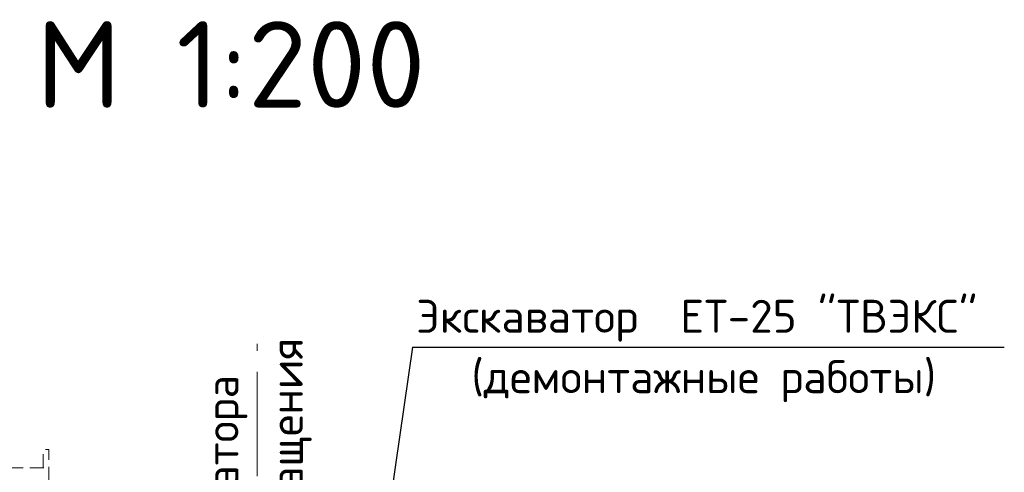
# Model space of a CAD drawing. Header units: metres. Extents: x 2193651 to 2201499, y 493187 to 494493.
# Tile 229 of 256: x 2201188 to 2201277, y 493843 to 493884. Entities that reach past the tile are written whole.
import ezdxf

# ---------------------------------------------------------------- set-up
doc = ezdxf.new("R2010")
doc.units = ezdxf.units.M
for name, pattern in [('CENTER', [50.800000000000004, 31.75, -6.35, 6.35, -6.35]), ('CONTI', [0]), ('HIDDEN', [0.375, 0.25, -0.125])]:
    doc.linetypes.add(name, pattern=pattern)
doc.layers.add('Максим', color=7, linetype='Continuous')
doc.styles.add('стиль1', font='isocpeur.ttf', dxfattribs={"width": 0.9})

msp = doc.modelspace()

# ---------------------------------------------------------------- linework, layer by layer
at = {"color": 7, "linetype": 'CONTI'}
for q in [(2201214.842849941, 493793.5124925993), (2201277.359161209, 493853.9941806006)]:
    msp.add_line((2201223.523025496, 493853.9941806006), q, dxfattribs=at)
at = {"linetype": 'HIDDEN', "lineweight": 0, "ltscale": 5, "flags": 128}
for points in [[(2201189.932303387, 493842.9815178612), (2201189.932303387, 493844.6624925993), (2201190.432303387, 493844.6624925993), (2201190.432303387, 493825.1374925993)], [(2201153.096331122, 493842.9815178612), (2201190.432303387, 493842.9815178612)]]:
    msp.add_lwpolyline(points, dxfattribs=at)
at = {"layer": 'Максим', "color": 7, "linetype": 'CENTER', "lineweight": 18, "ltscale": 0.3}
msp.add_line((2201209.402854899, 493781.2624925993), (2201209.402854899, 493854.2768250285), dxfattribs=at)

# ---------------------------------------------------------------- texts
at = {"color": 7, "style": 'стиль1'}
for s, height, p in [('М 1:200', 7.875, (2201189.274618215, 493875.7900008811)), ('Экскаватор  ЕТ-25 "ТВЭКС" ', 3, (2201223.851526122, 493855.2929641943)), ('(демонтажные работы)', 3, (2201228.882461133, 493849.7879194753))]:
    msp.add_text(s, height=height, dxfattribs=at).set_placement(p)
at = {"color": 7, "lineweight": 18, "style": 'стиль1'}
for s, p in [('Ось вращения ', (2201213.544171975, 493828.9325851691)), ('экскаватора', (2201207.691165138, 493829.3827946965))]:
    msp.add_text(s, height=3, rotation=90, dxfattribs=at).set_placement(p)

doc.saveas('drawing.dxf')
